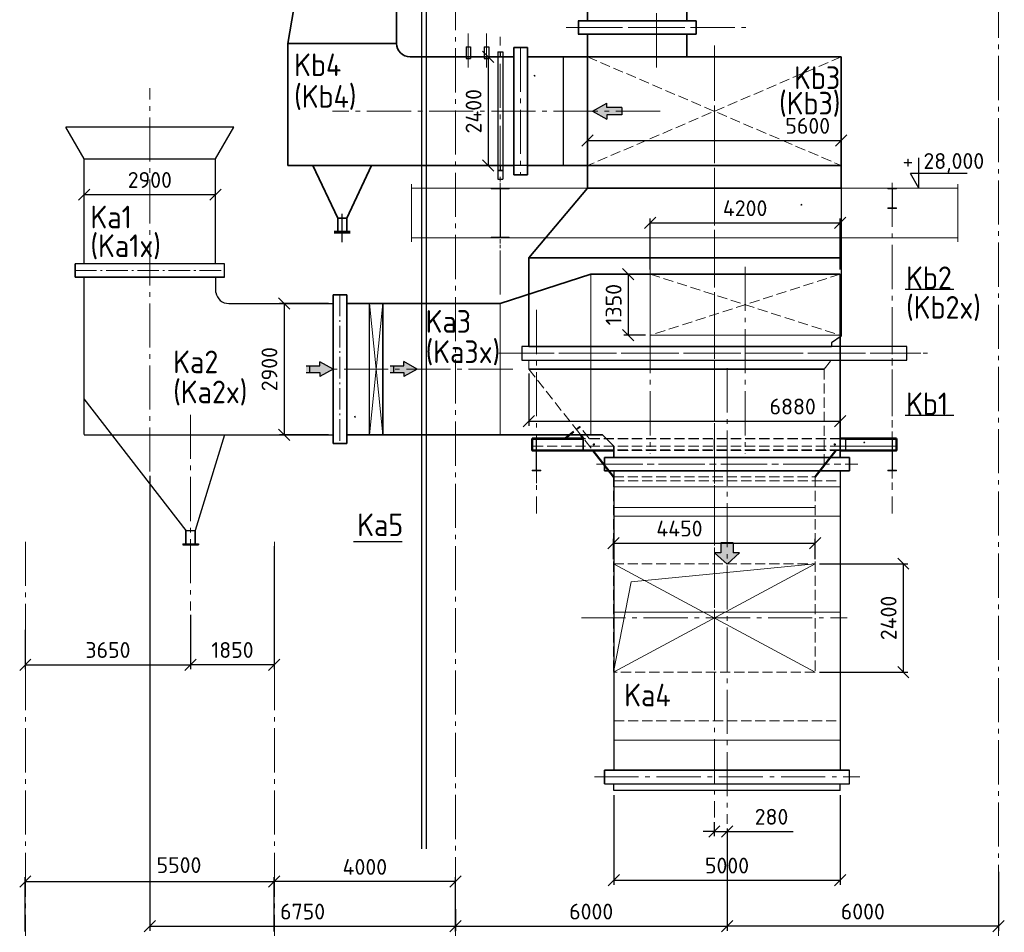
# Model space of a CAD drawing. Header units: millimetres. Extents: x 0 to 129400, y 0 to 84100.
# Tile 26 of 29: x 79967 to 101717, y 48617 to 68786. Entities that reach past the tile are written whole.
import ezdxf
from ezdxf.enums import TextEntityAlignment as Align

# ---------------------------------------------------------------- set-up
doc = ezdxf.new("R2010")
doc.units = ezdxf.units.MM
doc.header["$LTSCALE"] = 100
for name, pattern in [('DASHED2', [0.375, 0.25, -0.125]), ('gen3a', [3.125, 2.25, -0.875]), ('gen7', [13.75, 9.75, -1.5, 1, -1.5]), ('gen7a', [6.875, 4.75, -0.875, 0.375, -0.875])]:
    doc.linetypes.add(name, pattern=pattern)
doc.layers.get('Defpoints').update_dxf_attribs({"color": 5, "lineweight": 50})
for name, color, linetype in [('07', 2, 'Continuous'), ('4', 3, 'Continuous'), ('5', 3, 'Continuous'), ('6', 2, 'Continuous'), ('SCR', 2, 'Continuous')]:
    doc.layers.add(name, color=color, linetype=linetype)
for name, color, linetype, lineweight in [('1', 4, 'Continuous', 0), ('3a', 3, 'gen3a', 0), ('7', 1, 'gen7', 0), ('7a', 1, 'gen7a', 0), ('AM_0', 7, 'Continuous', 50), ('AM_5', 3, 'Continuous', 25), ('Kompensatory', 4, 'Continuous', 25)]:
    doc.layers.add(name, color=color, linetype=linetype, lineweight=lineweight)
doc.styles.get("Standard").update_dxf_attribs({"font": 'isocpeur.ttf'})
doc.linetypes.add('Amzigzag', pattern='A,0.0001,[136,genltshp.shx,S=0.04,R=0,X=0,Y=0],-11', length=11.0001)
doc.dimstyles.new('AM_DIN$0', dxfattribs={"dimtxt": 3.5, "dimasz": 2.5, "dimexe": 1, "dimexo": 1, "dimgap": 1.5, "dimtad": 1, "dimdsep": 46, "dimtxsty": 'Standard', "dimblk": 'OBLIQUE', "dimcen": 0, "dimclrd": 256, "dimclre": 256, "dimclrt": 2, "dimadec": 0, "dimazin": 2, "dimtp": 0.1, "dimtm": 0.1, "dimtfac": 0.71, "dimtmove": 0, "dimatfit": 3, "dimfxl": 0, "dimlwd": -1, "dimlwe": -1, "dimarcsym": 0})

# ---------------------------------------------------------------- blocks, each defined once
blk = doc.blocks.new('_Oblique')
at = {"color": 0, "linetype": 'ByBlock', "lineweight": -2}
blk.add_line((-0.5, -0.5), (0.5, 0.5), dxfattribs=at)
blk = doc.blocks.new('*D24')
at = {"layer": 'AM_5', "linetype": 'ByBlock'}
for p, q in [((95592, 50913), (95592, 48650)), ((89592, 49127), (89592, 48650)), ((89592, 48750), (95592, 48750))]:
    blk.add_line(p, q, dxfattribs=at)
at = {"layer": 'Defpoints', "color": 0}
for p in [(95592, 51013), (89592, 49227), (95592, 48750)]:
    blk.add_point(p, dxfattribs=at)
at = {"layer": 'AM_5', "xscale": 250, "yscale": 250, "zscale": 250, "rotation": 180}
blk.add_blockref('_Oblique', (89592, 48750), dxfattribs=at)
at = {"layer": 'AM_5', "xscale": 250, "yscale": 250, "zscale": 250}
blk.add_blockref('_Oblique', (95592, 48750), dxfattribs=at)
at = {"layer": 'AM_5', "color": 2, "insert": (92592, 49075), "char_height": 350, "attachment_point": 5}
blk.add_mtext('6000', dxfattribs=at)
blk = doc.blocks.new('poziom')
at = {"layer": '6', "color": 3}
for p, q in [((0, 0), (0, 6.68)), ((10.65, 3.24), (-1.87, 3.24)), ((0, 0), (-1.87, 3.24))]:
    blk.add_line(p, q, dxfattribs=at)
at = {"layer": '5', "color": 2}
blk.add_attdef('POZIOM', (-2, 4.24), '', height=3.5, dxfattribs=at)
blk = doc.blocks.new('*D27')
at = {"layer": 'AM_5', "linetype": 'ByBlock'}
for p, q in [((95592, 50913), (95592, 48650)), ((101592, 49953), (101592, 48650)), ((101592, 48750), (95592, 48750))]:
    blk.add_line(p, q, dxfattribs=at)
at = {"layer": 'Defpoints', "color": 0}
for p in [(95592, 51013), (101592, 50053), (95592, 48750)]:
    blk.add_point(p, dxfattribs=at)
at = {"layer": 'AM_5', "xscale": 250, "yscale": 250, "zscale": 250, "rotation": 180}
blk.add_blockref('_Oblique', (95592, 48750), dxfattribs=at)
at = {"layer": 'AM_5', "xscale": 250, "yscale": 250, "zscale": 250}
blk.add_blockref('_Oblique', (101592, 48750), dxfattribs=at)
at = {"layer": 'AM_5', "color": 2, "insert": (98592, 49075), "char_height": 350, "attachment_point": 5}
blk.add_mtext('6000', dxfattribs=at)
blk = doc.blocks.new('*D28')
at = {"layer": 'AM_5', "linetype": 'ByBlock'}
for p, q in [((95312, 51054), (95312, 50745)), ((95592, 50913), (95592, 50745)), ((95312, 50845), (95062, 50845)), ((95312, 50845), (95592, 50845)), ((95592, 50845), (97057, 50845))]:
    blk.add_line(p, q, dxfattribs=at)
at = {"layer": 'Defpoints', "color": 0}
for p in [(95312, 51154), (95592, 51013), (95592, 50845)]:
    blk.add_point(p, dxfattribs=at)
at = {"layer": 'AM_5', "xscale": 250, "yscale": 250, "zscale": 250}
blk.add_blockref('_Oblique', (95312, 50845), dxfattribs=at)
at = {"layer": 'AM_5', "xscale": 250, "yscale": 250, "zscale": 250, "rotation": 180}
blk.add_blockref('_Oblique', (95592, 50845), dxfattribs=at)
at = {"layer": 'AM_5', "color": 2, "insert": (96575, 51170), "char_height": 350, "attachment_point": 5}
blk.add_mtext('280', dxfattribs=at)
blk = doc.blocks.new('IPE450')
for p, q in [((95, 0), (-95, 0)), ((95, 0), (95, -14.6)), ((-95, 0), (-95, -14.6)), ((-25.7, -14.6), (-95, -14.6)), ((-4.7, -35.6), (-4.7, -414.4)), ((4.7, -35.6), (4.7, -414.4)), ((95, -14.6), (25.7, -14.6)), ((-95, -435.4), (-95, -450)), ((-25.7, -435.4), (-95, -435.4)), ((95, -450), (-95, -450)), ((95, -435.4), (25.7, -435.4)), ((95, -435.4), (95, -450))]:
    blk.add_line(p, q)
for centre, start, end in [((-25.7, -35.6), 0, 90), ((25.7, -35.6), 90, 180), ((-25.7, -414.4), 270, 0), ((25.7, -414.4), 180, 270)]:
    blk.add_arc(centre, 21, start, end)
blk = doc.blocks.new('K5B2')
blk.add_hatch(color=4).paths.add_polyline_path([(1079, -1643), (954, -1643), (954, -1446), (709, -1446), (709, -1643), (584, -1643), (831, -1871)])
at = {"lineweight": 35}
for p, q in [((-672, 525), (1520, 525)), ((-672, 525), (-672, -625)), ((1520, 525), (1520, -625)), ((-672, -2538), (-672, -625)), ((1520, -2538), (1520, -625)), ((-672, -2638), (-672, -2538)), ((1520, -2538), (1520, -2638)), ((1725, -2638), (-877, -2638)), ((-877, -2938), (-877, -2638)), ((1725, -2638), (1725, -2938)), ((1725, -2938), (-877, -2938))]:
    blk.add_line(p, q, dxfattribs=at)
at = {"color": 4}
for p, q in [((1520, 525), (-672, -525)), ((-672, 525), (1520, -525))]:
    blk.add_line(p, q, dxfattribs=at)
at = {"color": 4, "linetype": 'DASHED2'}
blk.add_line((-672, -525), (1520, -525), dxfattribs=at)
at = {"layer": '7'}
for p, q in [((424, -1043), (424, 1043)), ((848, -3443), (848, -2132)), ((-873, -2787), (1720, -2787))]:
    blk.add_line(p, q, dxfattribs=at)
blk = doc.blocks.new('K3B2')
blk.add_hatch(color=4).paths.add_polyline_path([(713, -165), (713, -76), (407, -76), (407, 76), (713, 76), (713, 165), (1006, 0)])
at = {"lineweight": 35}
for p, q in [((2840, 1450), (4840, 2100)), ((10350, 2100), (4840, 2100)), ((10350, -1950), (10350, 2100)), ((2840, 1450), (-550, 1450)), ((250, -1450), (250, 1450)), ((5100, -1450), (-550, -1450)), ((5100, -1450), (5350, -1700)), ((5350, -1700), (5350, -1950))]:
    blk.add_line(p, q, dxfattribs=at)
for p, q in [((-50, -1450), (-50, 1450)), ((250, 1450), (-50, 1450)), ((250, -1450), (-50, -1450)), ((5350, -1950), (10350, -1950))]:
    blk.add_line(p, q)
at = {"color": 4}
for p, q in [((407, 76), (713, 76)), ((484, 76), (484, -76)), ((713, 76), (713, 165)), ((1006, 0), (713, 165)), ((407, -76), (713, -76)), ((1006, 0), (713, -165)), ((713, -76), (713, -165))]:
    blk.add_line(p, q, dxfattribs=at)
blk.add_lwpolyline([(-550, -1644), (-850, -1644), (-850, 1644), (-550, 1644)], close=True)
at = {"layer": '1'}
for p, q in [((4840, 2100), (4840, -1450)), ((-50, 1450), (250, -1450)), ((250, 1450), (-50, -1450)), ((2840, 1450), (2840, -1450))]:
    blk.add_line(p, q, dxfattribs=at)
at = {"layer": '3a'}
for p, q in [((10350, 2100), (6150, 750)), ((6150, 2100), (10350, 750)), ((6150, 2100), (6150, 750)), ((10350, 750), (6150, 750))]:
    blk.add_line(p, q, dxfattribs=at)
at = {"layer": '7'}
for p, q in [((8250, 2261), (8250, -1870)), ((10769, 500), (4840, 500)), ((3116, 0), (-992, 0)), ((7850, 18), (7850, -2784)), ((5013, -2100), (10687, -2100))]:
    blk.add_line(p, q, dxfattribs=at)
at = {"layer": '7a'}
blk.add_line((-700, 1644), (-700, -1644), dxfattribs=at)
blk = doc.blocks.new('K2B2')
blk.add_hatch(color=4).paths.add_polyline_path([(275, 5253), (136, 5253), (136, 5472), (-136, 5472), (-136, 5253), (-275, 5253), (0, 5000)])
for p, q in [((-2705, 7064), (-2705, 7364)), ((-2705, 7364), (2705, 7364)), ((2705, 7364), (2705, 7064)), ((2705, 7064), (-2705, 7064)), ((-2500, 7064), (2500, 7064)), ((-2500, 7064), (-2500, 450)), ((2500, 7064), (2500, 450)), ((-2705, 150), (-2705, 450)), ((-2705, 450), (2705, 450)), ((-2500, 450), (2500, 450)), ((2705, 150), (2705, 450)), ((-2705, 150), (2705, 150)), ((-2500, 0), (-2500, 150)), ((2500, 0), (-2500, 0)), ((2500, 0), (2500, 150))]:
    blk.add_line(p, q)
at = {"color": 4}
for p, q in [((136, 5472), (-136, 5472)), ((-136, 5472), (-136, 5253)), ((136, 5472), (136, 5253)), ((-136, 5253), (-275, 5253)), ((0, 5000), (-275, 5253)), ((0, 5000), (275, 5253)), ((275, 5253), (136, 5253))]:
    blk.add_line(p, q, dxfattribs=at)
at = {"layer": '1'}
for p, q in [((-2500, 6714), (2500, 6714)), ((-2500, 6064), (2500, 6064)), ((-2500, 3943), (2500, 3943)), ((-2500, 1114), (2500, 1114))]:
    blk.add_line(p, q, dxfattribs=at)
at = {"layer": '3a'}
for p, q in [((-2500, 6842), (2500, 6842)), ((-2500, 1542), (2500, 1542))]:
    blk.add_line(p, q, dxfattribs=at)
at = {"layer": '7'}
for p, q in [((0, 7727), (0, -736)), ((-2887, 7214), (2887, 7214)), ((-2931, 300), (2931, 300))]:
    blk.add_line(p, q, dxfattribs=at)
blk = doc.blocks.new('k6b1')
blk.add_hatch(color=4).paths.add_polyline_path([(1205, -179), (1205, -83), (1539, -83), (1539, 83), (1205, 83), (1205, 179), (886, 0)])
at = {"lineweight": 35}
for p, q in [((250, 1200), (6380, 1200)), ((6380, 1200), (6380, -1200)), ((250, -1200), (6380, -1200))]:
    blk.add_line(p, q, dxfattribs=at)
at = {"color": 4}
for p, q in [((250, -1200), (250, 1200)), ((886, 0), (1205, 179)), ((886, 0), (1205, -179)), ((1205, 83), (1205, 179)), ((1539, 83), (1205, 83)), ((1539, 83), (1539, -83)), ((1539, -83), (1205, -83)), ((1205, -83), (1205, -179))]:
    blk.add_line(p, q, dxfattribs=at)
at = {"layer": '3a'}
for p, q in [((780, -1200), (780, 1200)), ((6380, 1200), (780, -1200)), ((780, 1200), (6380, -1200))]:
    blk.add_line(p, q, dxfattribs=at)
blk = doc.blocks.new('1_2IPE220a')
for p, q in [((0, 55), (0, -55)), ((0, 55), (9.2, 55)), ((9.2, 55), (9.2, 14.95)), ((21.2, 2.95), (110, 2.95)), ((110, 2.95), (110, -2.95)), ((0, -55), (9.2, -55)), ((9.2, -14.95), (9.2, -55)), ((21.2, -2.95), (110, -2.95))]:
    blk.add_line(p, q)
for centre, start, end in [((21.2, 14.95), 180, 270), ((21.2, -14.95), 90, 180)]:
    blk.add_arc(centre, 12, start, end)
blk = doc.blocks.new('k7b1')
blk.add_hatch(color=4).paths.add_polyline_path([(-3770, 7799), (-3859, 7799), (-3859, 7493), (-4011, 7493), (-4011, 7799), (-4099, 7799), (-3935, 8092)])
at = {"lineweight": 35}
for p, q in [((-5840, 10600), (-5840, 12700)), ((-5840, 12700), (-5540, 12700)), ((-5840, 10600), (-5840, 12700)), ((-5840, 12700), (-5540, 12700)), ((-5540, 10600), (-5540, 12700)), ((-5540, 10600), (-5540, 12700)), ((-5540, 12400), (-3440, 12400)), ((-5540, 12400), (-3440, 12400)), ((-5440, 10900), (-5440, 12400)), ((-5440, 10900), (-5440, 12400)), ((-3440, 12400), (-3440, 1500)), ((-5540, 10900), (-5240, 10900)), ((-5540, 10900), (-5240, 10900)), ((-5840, 10600), (-5540, 10600)), ((-5840, 10600), (-5540, 10600)), ((-4940, 10600), (-4940, 6700)), ((-5840, 1500), (-4940, 6700)), ((-4940, 6700), (-3440, 6700)), ((-5840, 1500), (-5840, -1200)), ((-5840, 1500), (-3440, 1500)), ((-850, 1405), (-550, 1405)), ((-850, -1405), (-850, 1405)), ((-550, -1405), (-550, 1405)), ((-3140, 1200), (-850, 1200)), ((-550, 1200), (250, 1200)), ((-5840, -1200), (-850, -1200)), ((-5290, -1200), (-4740, -2360)), ((-3990, -1200), (-4540, -2360)), ((-550, -1200), (250, -1200)), ((-850, -1405), (-550, -1405)), ((-4740, -2660), (-4740, -2360)), ((-4740, -2360), (-4540, -2360)), ((-4540, -2660), (-4540, -2360)), ((-4815, -2660), (-4465, -2660)), ((-4815, -2685), (-4465, -2685))]:
    blk.add_line(p, q, dxfattribs=at)
at = {"color": 4}
for p, q in [((-3935, 8092), (-4099, 7799)), ((-3935, 8092), (-3770, 7799)), ((-4011, 7799), (-4099, 7799)), ((-4011, 7493), (-4011, 7799)), ((-3859, 7493), (-3859, 7799)), ((-3859, 7799), (-3770, 7799)), ((-4011, 7570), (-3859, 7570)), ((-1905, 1425), (-1905, 1165)), ((-1905, 1425), (-1805, 1425)), ((-1805, 1425), (-1805, 1165)), ((-1505, 1425), (-1505, 1165)), ((-1505, 1425), (-1405, 1425)), ((-1405, 1425), (-1405, 1165)), ((-1905, 1165), (-1805, 1165)), ((-1505, 1165), (-1405, 1165))]:
    blk.add_line(p, q, dxfattribs=at)
for p, q in [((-1205, 1315), (-1205, -1500)), ((-1205, 1315), (-1095, 1315)), ((-1095, 1315), (-1095, -1500)), ((-1205, -1500), (-1095, -1500))]:
    blk.add_line(p, q)
at = {"lineweight": 35}
for centre, start, end in [((-5240, 10600), 0, 90), ((-5240, 10600), 0, 90), ((-3140, 1500), 180, 270)]:
    blk.add_arc(centre, 300, start, end, dxfattribs=at)
at = {"layer": '7'}
for p, q in [((-5690, 12700), (-5690, 10600)), ((-5177, 11650), (-7298, 11650)), ((-1855, 1717), (-1855, 968)), ((-1455, 1717), (-1455, 968)), ((-700, 1405), (-700, -1405)), ((2380, 0), (-4852, 0))]:
    blk.add_line(p, q, dxfattribs=at)
at = {"layer": 'SCR', "color": 4}
for p, q in [((-4640, -2797), (-4640, -2268)), ((-4640, -2897), (-4640, -2368))]:
    blk.add_line(p, q, dxfattribs=at)
at = {"layer": '3a', "rotation": 270}
blk.add_blockref('1_2IPE220a', (-1150, 1315), dxfattribs=at)
at = {"layer": '3a', "xscale": -1, "rotation": 270}
blk.add_blockref('1_2IPE220a', (-1150, -1315), dxfattribs=at)
blk = doc.blocks.new('A$C7E7D617E')
blk.add_hatch(color=4).paths.add_polyline_path([(-106, -165), (-106, -76), (-413, -76), (-413, 76), (-106, 76), (-106, 165), (187, 0)])
for p, q in [((-5331, -1450), (-5331, 2038)), ((-5331, 2038), (-2417, 2038)), ((-2417, 1696), (-2417, 2038)), ((-2126, 1455), (187, 1455)), ((187, 1455), (187, -1455)), ((-3073, -3575), (-5331, -662)), ((-5331, -1455), (-2623, -1455)), ((-2224, -1455), (-2873, -3575)), ((-2623, -1455), (187, -1455)), ((-3078, -3875), (-3078, -3580)), ((-3073, -3875), (-3073, -3575)), ((-3073, -3575), (-2873, -3575)), ((-2873, -3875), (-2873, -3575)), ((-2868, -3875), (-2868, -3580)), ((-3148, -3875), (-2798, -3875)), ((-3148, -3875), (-3148, -3900)), ((-3148, -3900), (-2798, -3900)), ((-2798, -3875), (-2798, -3900))]:
    blk.add_line(p, q)
at = {"color": 4}
for p, q in [((-413, 76), (-106, 76)), ((-336, 76), (-336, -76)), ((-106, 76), (-106, 165)), ((187, 0), (-106, 165)), ((187, 0), (-106, -165)), ((-413, -76), (-106, -76)), ((-106, -76), (-106, -165))]:
    blk.add_line(p, q, dxfattribs=at)
blk.add_arc((-2126, 1750), 295, 190.4753, 270)
at = {"layer": '7'}
blk.add_line((-3876, -2269), (-3876, 6234), dxfattribs=at)
at = {"layer": 'AM_0'}
for p, q in [((-3073, -3575), (-3078, -3580)), ((-2873, -3575), (-2868, -3580))]:
    blk.add_line(p, q, dxfattribs=at)
blk = doc.blocks.new('*D55')
at = {"layer": 'AM_5', "linetype": 'ByBlock'}
for p, q in [((82842, 58702), (82842, 48650)), ((82842, 48750), (89592, 48750)), ((89592, 48637), (89592, 48850))]:
    blk.add_line(p, q, dxfattribs=at)
at = {"layer": 'Defpoints', "color": 0}
for p in [(82842, 58802), (89592, 48750), (89592, 48537)]:
    blk.add_point(p, dxfattribs=at)
at = {"layer": 'AM_5', "xscale": 250, "yscale": 250, "zscale": 250, "rotation": 180}
blk.add_blockref('_Oblique', (82842, 48750), dxfattribs=at)
at = {"layer": 'AM_5', "xscale": 250, "yscale": 250, "zscale": 250}
blk.add_blockref('_Oblique', (89592, 48750), dxfattribs=at)
at = {"layer": 'AM_5', "color": 2, "insert": (86217, 49075), "char_height": 350, "attachment_point": 5}
blk.add_mtext('6750', dxfattribs=at)
blk = doc.blocks.new('A$C66BB359E')
for p, q in [((-2946, 5350), (-6654, 5350)), ((-6250, 4650), (-6654, 5350)), ((-3350, 4650), (-2946, 5350)), ((-6250, 4650), (-3350, 4650)), ((-6250, 2330), (-6250, 4650)), ((-3350, 2330), (-3350, 4650)), ((-3150, 2330), (-6450, 2330)), ((-6450, 2030), (-6450, 2330)), ((-3150, 2030), (-3150, 2330)), ((-3150, 2030), (-6450, 2030))]:
    blk.add_line(p, q)
at = {"layer": '7a'}
blk.add_line((-6450, 2180), (-3150, 2180), dxfattribs=at)
blk = doc.blocks.new('*D69')
at = {"layer": 'AM_5', "linetype": 'ByBlock'}
for p, q in [((81392, 63494), (81392, 65019)), ((84292, 64919), (81392, 64919)), ((84292, 63494), (84292, 65019))]:
    blk.add_line(p, q, dxfattribs=at)
at = {"layer": 'Defpoints', "color": 0}
for p in [(81392, 64919), (81392, 63394), (84292, 63394)]:
    blk.add_point(p, dxfattribs=at)
at = {"layer": 'AM_5', "xscale": 250, "yscale": 250, "zscale": 250, "rotation": 180}
blk.add_blockref('_Oblique', (81392, 64919), dxfattribs=at)
at = {"layer": 'AM_5', "xscale": 250, "yscale": 250, "zscale": 250}
blk.add_blockref('_Oblique', (84292, 64919), dxfattribs=at)
at = {"layer": 'AM_5', "color": 2, "insert": (82842, 65244), "char_height": 350, "attachment_point": 5}
blk.add_mtext('2900', dxfattribs=at)
blk = doc.blocks.new('*D70')
at = {"layer": 'AM_5', "linetype": 'ByBlock'}
for p, q in [((86792, 62513), (85709, 62513)), ((85809, 62513), (85809, 59613)), ((86792, 59613), (85709, 59613))]:
    blk.add_line(p, q, dxfattribs=at)
at = {"layer": 'Defpoints', "color": 0}
for p in [(86892, 62513), (85809, 59613), (86892, 59613)]:
    blk.add_point(p, dxfattribs=at)
at = {"layer": 'AM_5', "xscale": 250, "yscale": 250, "zscale": 250}
for p, rotation in [((85809, 62513), 90), ((85809, 59613), 270)]:
    blk.add_blockref('_Oblique', p, dxfattribs=dict(at, rotation=rotation))
at = {"layer": 'AM_5', "color": 2, "insert": (85484, 61063), "char_height": 350, "attachment_point": 5, "rotation": 90}
blk.add_mtext('2900', dxfattribs=at)
blk = doc.blocks.new('*D71')
at = {"layer": 'AM_5', "linetype": 'ByBlock'}
for p, q in [((93092, 51649), (93092, 49667)), ((98092, 51649), (98092, 49667)), ((93092, 49767), (98092, 49767))]:
    blk.add_line(p, q, dxfattribs=at)
at = {"layer": 'Defpoints', "color": 0}
for p in [(93092, 51749), (98092, 51749), (98092, 49767)]:
    blk.add_point(p, dxfattribs=at)
at = {"layer": 'AM_5', "xscale": 250, "yscale": 250, "zscale": 250, "rotation": 180}
blk.add_blockref('_Oblique', (93092, 49767), dxfattribs=at)
at = {"layer": 'AM_5', "xscale": 250, "yscale": 250, "zscale": 250}
blk.add_blockref('_Oblique', (98092, 49767), dxfattribs=at)
at = {"layer": 'AM_5', "color": 2, "insert": (95592, 50092), "char_height": 350, "attachment_point": 5}
blk.add_mtext('5000', dxfattribs=at)
blk = doc.blocks.new('*D72')
at = {"layer": 'AM_5', "linetype": 'ByBlock'}
for p, q in [((97637, 56764), (99587, 56764)), ((99487, 54364), (99487, 56764)), ((97637, 54364), (99587, 54364))]:
    blk.add_line(p, q, dxfattribs=at)
at = {"layer": 'Defpoints', "color": 0}
for p in [(97537, 56764), (99487, 56764), (97537, 54364)]:
    blk.add_point(p, dxfattribs=at)
at = {"layer": 'AM_5', "xscale": 250, "yscale": 250, "zscale": 250}
for p, rotation in [((99487, 56764), 90), ((99487, 54364), 270)]:
    blk.add_blockref('_Oblique', p, dxfattribs=dict(at, rotation=rotation))
at = {"layer": 'AM_5', "color": 2, "insert": (99162, 55564), "char_height": 350, "attachment_point": 5, "rotation": 90}
blk.add_mtext('2400', dxfattribs=at)
blk = doc.blocks.new('*D73')
at = {"layer": 'AM_5', "linetype": 'ByBlock'}
for p, q in [((93087, 56864), (93087, 57315)), ((93087, 57215), (97537, 57215)), ((97537, 56864), (97537, 57315))]:
    blk.add_line(p, q, dxfattribs=at)
at = {"layer": 'Defpoints', "color": 0}
for p in [(97537, 57215), (93087, 56764), (97537, 56764)]:
    blk.add_point(p, dxfattribs=at)
at = {"layer": 'AM_5', "xscale": 250, "yscale": 250, "zscale": 250, "rotation": 180}
blk.add_blockref('_Oblique', (93087, 57215), dxfattribs=at)
at = {"layer": 'AM_5', "xscale": 250, "yscale": 250, "zscale": 250}
blk.add_blockref('_Oblique', (97537, 57215), dxfattribs=at)
at = {"layer": 'AM_5', "color": 2, "insert": (94541, 57540), "char_height": 350, "attachment_point": 5}
blk.add_mtext('4450', dxfattribs=at)
blk = doc.blocks.new('*D74')
at = {"layer": 'AM_5', "linetype": 'ByBlock'}
for p, q in [((98092, 61164), (98092, 59812)), ((91212, 60964), (91212, 59812)), ((91212, 59912), (98092, 59912))]:
    blk.add_line(p, q, dxfattribs=at)
at = {"layer": 'Defpoints', "color": 0}
for p in [(98092, 61264), (91212, 61064), (98092, 59912)]:
    blk.add_point(p, dxfattribs=at)
at = {"layer": 'AM_5', "xscale": 250, "yscale": 250, "zscale": 250, "rotation": 180}
blk.add_blockref('_Oblique', (91212, 59912), dxfattribs=at)
at = {"layer": 'AM_5', "xscale": 250, "yscale": 250, "zscale": 250}
blk.add_blockref('_Oblique', (98092, 59912), dxfattribs=at)
at = {"layer": 'AM_5', "color": 2, "insert": (97043, 60237), "char_height": 350, "attachment_point": 5}
blk.add_mtext('6880', dxfattribs=at)
blk = doc.blocks.new('*D75')
at = {"layer": 'AM_5', "linetype": 'ByBlock'}
for p, q in [((93792, 63163), (93312, 63163)), ((93412, 63163), (93412, 61813)), ((93792, 61813), (93312, 61813))]:
    blk.add_line(p, q, dxfattribs=at)
at = {"layer": 'Defpoints', "color": 0}
for p in [(93892, 63163), (93412, 61813), (93892, 61813)]:
    blk.add_point(p, dxfattribs=at)
at = {"layer": 'AM_5', "xscale": 250, "yscale": 250, "zscale": 250}
for p, rotation in [((93412, 63163), 90), ((93412, 61813), 270)]:
    blk.add_blockref('_Oblique', p, dxfattribs=dict(at, rotation=rotation))
at = {"layer": 'AM_5', "color": 2, "insert": (93087, 62488), "char_height": 350, "attachment_point": 5, "rotation": 90}
blk.add_mtext('1350', dxfattribs=at)
blk = doc.blocks.new('*D76')
at = {"layer": 'AM_5', "linetype": 'ByBlock'}
for p, q in [((93892, 63263), (93892, 64395)), ((98092, 63263), (98092, 64395)), ((93892, 64295), (98092, 64295))]:
    blk.add_line(p, q, dxfattribs=at)
at = {"layer": 'Defpoints', "color": 0}
for p in [(98092, 64295), (93892, 63163), (98092, 63163)]:
    blk.add_point(p, dxfattribs=at)
at = {"layer": 'AM_5', "xscale": 250, "yscale": 250, "zscale": 250, "rotation": 180}
blk.add_blockref('_Oblique', (93892, 64295), dxfattribs=at)
at = {"layer": 'AM_5', "xscale": 250, "yscale": 250, "zscale": 250}
blk.add_blockref('_Oblique', (98092, 64295), dxfattribs=at)
at = {"layer": 'AM_5', "color": 2, "insert": (95992, 64620), "char_height": 350, "attachment_point": 5}
blk.add_mtext('4200', dxfattribs=at)
blk = doc.blocks.new('*D77')
at = {"layer": 'AM_5', "linetype": 'ByBlock'}
for p, q in [((92512, 65664), (92512, 66215)), ((98112, 65663), (98112, 66215)), ((92512, 66115), (98112, 66115))]:
    blk.add_line(p, q, dxfattribs=at)
at = {"layer": 'Defpoints', "color": 0}
for p in [(98112, 66115), (92512, 65564), (98112, 65563)]:
    blk.add_point(p, dxfattribs=at)
at = {"layer": 'AM_5', "xscale": 250, "yscale": 250, "zscale": 250, "rotation": 180}
blk.add_blockref('_Oblique', (92512, 66115), dxfattribs=at)
at = {"layer": 'AM_5', "xscale": 250, "yscale": 250, "zscale": 250}
blk.add_blockref('_Oblique', (98112, 66115), dxfattribs=at)
at = {"layer": 'AM_5', "color": 2, "insert": (97375, 66440), "char_height": 350, "attachment_point": 5}
blk.add_mtext('5600', dxfattribs=at)
blk = doc.blocks.new('*D78')
at = {"layer": 'AM_5', "linetype": 'ByBlock'}
for p, q in [((90491, 67963), (90219, 67963)), ((90319, 67963), (90319, 65563)), ((91281, 65563), (90219, 65563))]:
    blk.add_line(p, q, dxfattribs=at)
at = {"layer": 'Defpoints', "color": 0}
for p in [(90591, 67963), (90319, 65563), (91381, 65563)]:
    blk.add_point(p, dxfattribs=at)
at = {"layer": 'AM_5', "xscale": 250, "yscale": 250, "zscale": 250}
for p, rotation in [((90319, 67963), 90), ((90319, 65563), 270)]:
    blk.add_blockref('_Oblique', p, dxfattribs=dict(at, rotation=rotation))
at = {"layer": 'AM_5', "color": 2, "insert": (89994, 66763), "char_height": 350, "attachment_point": 5, "rotation": 90}
blk.add_mtext('2400', dxfattribs=at)
blk = doc.blocks.new('*D278')
at = {"layer": 'AM_5', "linetype": 'ByBlock'}
for p, q in [((85592, 48637), (85592, 49837)), ((89592, 48637), (89592, 49837)), ((89592, 49737), (85592, 49737))]:
    blk.add_line(p, q, dxfattribs=at)
at = {"layer": 'Defpoints', "color": 0}
for p in [(85592, 49737), (85592, 48537), (89592, 48537)]:
    blk.add_point(p, dxfattribs=at)
at = {"layer": 'AM_5', "xscale": 250, "yscale": 250, "zscale": 250, "rotation": 180}
blk.add_blockref('_Oblique', (85592, 49737), dxfattribs=at)
at = {"layer": 'AM_5', "xscale": 250, "yscale": 250, "zscale": 250}
blk.add_blockref('_Oblique', (89592, 49737), dxfattribs=at)
at = {"layer": 'AM_5', "color": 2, "insert": (87592, 50062), "char_height": 350, "attachment_point": 5}
blk.add_mtext('4000', dxfattribs=at)
blk = doc.blocks.new('*D280')
at = {"layer": 'AM_5', "linetype": 'ByBlock'}
for p, q in [((80092, 48637), (80092, 49837)), ((85592, 48637), (85592, 49837)), ((80092, 49737), (85592, 49737))]:
    blk.add_line(p, q, dxfattribs=at)
at = {"layer": 'Defpoints', "color": 0}
for p in [(85592, 49737), (80092, 48537), (85592, 48537)]:
    blk.add_point(p, dxfattribs=at)
at = {"layer": 'AM_5', "xscale": 250, "yscale": 250, "zscale": 250, "rotation": 180}
blk.add_blockref('_Oblique', (80092, 49737), dxfattribs=at)
at = {"layer": 'AM_5', "xscale": 250, "yscale": 250, "zscale": 250}
blk.add_blockref('_Oblique', (85592, 49737), dxfattribs=at)
at = {"layer": 'AM_5', "color": 2, "insert": (83486, 50102), "char_height": 350, "attachment_point": 5}
blk.add_mtext('5500', dxfattribs=at)
blk = doc.blocks.new('*D281')
at = {"layer": 'AM_5', "linetype": 'ByBlock'}
for p, q in [((85592, 57150), (85592, 54431)), ((83742, 55631), (83742, 54431)), ((85592, 54531), (83742, 54531))]:
    blk.add_line(p, q, dxfattribs=at)
at = {"layer": 'Defpoints', "color": 0}
for p in [(85592, 57250), (83742, 55731), (83742, 54531)]:
    blk.add_point(p, dxfattribs=at)
at = {"layer": 'AM_5', "xscale": 250, "yscale": 250, "zscale": 250, "rotation": 180}
blk.add_blockref('_Oblique', (83742, 54531), dxfattribs=at)
at = {"layer": 'AM_5', "xscale": 250, "yscale": 250, "zscale": 250}
blk.add_blockref('_Oblique', (85592, 54531), dxfattribs=at)
at = {"layer": 'AM_5', "color": 2, "insert": (84667, 54856), "char_height": 350, "attachment_point": 5}
blk.add_mtext('1850', dxfattribs=at)
blk = doc.blocks.new('*D282')
at = {"layer": 'AM_5', "linetype": 'ByBlock'}
for p, q in [((83742, 55631), (83742, 54431)), ((80092, 55303), (80092, 54431)), ((80092, 54531), (83742, 54531))]:
    blk.add_line(p, q, dxfattribs=at)
at = {"layer": 'Defpoints', "color": 0}
for p in [(83742, 55731), (80092, 55403), (83742, 54531)]:
    blk.add_point(p, dxfattribs=at)
at = {"layer": 'AM_5', "xscale": 250, "yscale": 250, "zscale": 250, "rotation": 180}
blk.add_blockref('_Oblique', (80092, 54531), dxfattribs=at)
at = {"layer": 'AM_5', "xscale": 250, "yscale": 250, "zscale": 250}
blk.add_blockref('_Oblique', (83742, 54531), dxfattribs=at)
at = {"layer": 'AM_5', "color": 2, "insert": (81917, 54856), "char_height": 350, "attachment_point": 5}
blk.add_mtext('3650', dxfattribs=at)
blk = doc.blocks.new('k4b1')
at = {"lineweight": 35}
for p, q in [((-2800, 7050), (-2800, 6550)), ((-608, 7050), (-2800, 7050)), ((-608, 7050), (-608, 6550)), ((-2800, 6550), (2800, 6550)), ((-2800, 4150), (-2800, 6550)), ((2800, 6550), (2800, 3650)), ((-2800, 4150), (-2800, 3650)), ((-2800, 4150), (2800, 4150)), ((-2800, 3650), (-4100, 2111)), ((-2800, 3650), (2800, 3650)), ((-4100, 2111), (2800, 2111)), ((-4100, 150), (-4100, 2111)), ((2590, 150), (-4100, 150))]:
    blk.add_line(p, q, dxfattribs=at)
for p, q in [((2801, 3649), (2800, 374)), ((2800, 374), (2590, 227)), ((2590, 227), (2590, 150))]:
    blk.add_line(p, q)
at = {"layer": '7'}
for p, q in [((-3276, 7200), (716, 7200)), ((-1280, 7200), (-1280, 6316)), ((0, 6800), (0, 0)), ((-4560, 0), (4560, 0))]:
    blk.add_line(p, q, dxfattribs=at)
blk = doc.blocks.new('k1b2')
for p, q in [((-4105, -1107), (2587, -1107)), ((-4100, -1107), (-4100, -1307)), ((2425, -1310), (2587, -1107)), ((-4100, -1307), (-3054, -2634)), ((2425, -1310), (2425, -3432)), ((-3287, -2817), (-2976, -2572)), ((-3286, -2829), (-2970, -2580)), ((-3280, -2837), (-2963, -2588)), ((-2767, -2837), (-2976, -2572)), ((-3287, -2817), (-3287, -2837)), ((-4025, -2837), (-4025, -3107)), ((2780, -2837), (-4025, -2837)), ((2780, -2851), (-4025, -2851)), ((2780, -3007), (-4025, -3007)), ((-3934, -3007), (-3934, -2851)), ((-3926, -3007), (-3926, -2851)), ((-3280, -2837), (-3286, -2829)), ((-2902, -3007), (-2902, -2851)), ((-2894, -3007), (-2894, -2851)), ((-4, -3007), (-4, -2851)), ((4, -3007), (4, -2851)), ((2894, -3007), (2894, -2851)), ((2902, -3007), (2902, -2851)), ((3926, -3007), (3926, -2851)), ((3934, -3007), (3934, -2851)), ((4025, -2837), (4025, -3107)), ((2780, -3107), (-4025, -3107)), ((-2681, -3107), (-2225, -3686)), ((2225, -3686), (2425, -3432)), ((-2225, -3686), (-2225, -8007)), ((2225, -3686), (2225, -8007)), ((2225, -8007), (-2225, -8007))]:
    blk.add_line(p, q)
for centre in [(-2661, -2972), (2661, -2972)]:
    blk.add_circle(centre, 15)
at = {"layer": '1', "lineweight": 35}
blk.add_line((-4100, -1307), (2427, -1307), dxfattribs=at)
at = {"layer": '1'}
for p, q in [((-2225, -4365), (2225, -4365)), ((-2225, -5607), (2225, -8007)), ((2225, -5607), (-2225, -8007)), ((-1840, -6011), (2225, -5607)), ((-2225, -8007), (-1840, -6011))]:
    blk.add_line(p, q, dxfattribs=at)
at = {"layer": '3a'}
for p, q in [((-3054, -2634), (-2681, -3107)), ((-3934, -3097), (-3934, -3007)), ((-3926, -3097), (-3926, -3007)), ((-2902, -3097), (-2902, -3007)), ((-2894, -3097), (-2894, -3007)), ((-4, -3097), (-4, -3007)), ((4, -3097), (4, -3007)), ((2894, -3097), (2894, -3007)), ((2902, -3097), (2902, -3007)), ((3926, -3097), (3926, -3007)), ((3934, -3097), (3934, -3007)), ((4025, -3093), (-4025, -3093)), ((4025, -3097), (-4025, -3097)), ((-2225, -3686), (2225, -3686)), ((-2225, -5607), (2225, -5607))]:
    blk.add_line(p, q, dxfattribs=at)
at = {"layer": '3a', "color": 0, "linetype": 'Continuous'}
for p, q in [((4025, -2837), (2780, -2837)), ((4025, -2851), (2780, -2851)), ((4025, -3007), (2780, -3007)), ((4025, -3107), (2780, -3107))]:
    blk.add_line(p, q, dxfattribs=at)
at = {"layer": '7'}
for p, q in [((-3930, 0), (-3930, -4498)), ((0, 0), (0, -8565)), ((3930, 0), (3930, -4498)), ((-4763, -957), (4763, -957)), ((-2937, -6807), (2937, -6807))]:
    blk.add_line(p, q, dxfattribs=at)
at = {"layer": '7a'}
for p, q in [((-2638, -2972), (-2683, -2972)), ((-2661, -2994), (-2661, -2949)), ((2638, -2972), (2683, -2972)), ((2661, -2994), (2661, -2949))]:
    blk.add_line(p, q, dxfattribs=at)
at = {"layer": 'AM_0'}
for p, q in [((-2957, -2757), (-2894, -2837)), ((-2894, -2837), (-4025, -2837)), ((-4025, -2837), (-4025, -3107)), ((-2883, -2851), (-4025, -2851)), ((2780, -2837), (4025, -2837)), ((2883, -2851), (4025, -2851)), ((4025, -2837), (4025, -3107)), ((-4025, -3107), (-2220, -3107)), ((-2681, -3107), (-2225, -3686)), ((2681, -3107), (2225, -3686)), ((4025, -3107), (2780, -3107))]:
    blk.add_line(p, q, dxfattribs=at)
at = {"layer": '1', "xscale": -1}
blk.add_blockref('IPE450', (-3930, -3107), dxfattribs=at)
at = {"layer": '1'}
blk.add_blockref('IPE450', (3930, -3107), dxfattribs=at)

msp = doc.modelspace()

# ---------------------------------------------------------------- linework, layer by layer
at = {"color": 4}
for p, q in [((88852.5, 50464.04), (88852.5, 80671.24)), ((88952.5, 50464.04), (88952.5, 80671.24))]:
    msp.add_line(p, q, dxfattribs=at)
at = {"color": 3}
for p, q in [((99526.25, 62828.83), (100603.29, 62828.83)), ((99526.25, 60042.94), (100603.29, 60042.94)), ((87340.94, 57257.04), (88417.99, 57257.04))]:
    msp.add_line(p, q, dxfattribs=at)
at = {"layer": '07', "color": 3}
for points in [[(91318.49, 67560.51, 0, 50, 0), (91340.6, 67548.85, 50, 0, 0), (91362.71, 67537.18, 0, 0, 0), (90991.49, 69028, 0, 0, 0)], [(97213.92, 64707.75, 0, 50, 0), (97236.03, 64696.09, 50, 0, 0), (97258.14, 64684.43, 0, 0, 0), (99526.25, 62828.83, 0, 0, 0)], [(87351.75, 60021, 0, 50, 0), (87373.86, 60009.34, 50, 0, 0), (87395.97, 59997.68, 0, 0, 0), (87340.94, 57257.04, 0, 0, 0)], [(98601.05, 59454.35, 0, 50, 0), (98623.16, 59442.69, 50, 0, 0), (98645.27, 59431.03, 0, 0, 0), (99526.25, 60042.94, 0, 0, 0)]]:
    msp.add_lwpolyline(points, format="xyseb", dxfattribs=at)
at = {"layer": '1'}
for p, q in [((88623.25, 65063.41), (100688.28, 65063.41)), ((90782.5, 65063.41), (90382.5, 65063.41)), ((90382.5, 65063.41), (90382.5, 65047.41)), ((90782.5, 65047.41), (90382.5, 65047.41)), ((90577.5, 65047.41), (90577.5, 63979.41)), ((90587.5, 65047.41), (90587.5, 63979.41)), ((90782.5, 65063.41), (90782.5, 65047.41)), ((99242.5, 65063.41), (100264.84, 65063.41)), ((88623.25, 63963.41), (100688.28, 63963.41)), ((90382.5, 63979.41), (90782.5, 63979.41)), ((90382.5, 63979.41), (90382.5, 63963.41)), ((90382.5, 63963.41), (90782.5, 63963.41)), ((90782.5, 63979.41), (90782.5, 63963.41)), ((93892.5, 63163.4), (93892.5, 61813.4)), ((98092.5, 63163.4), (93892.5, 63163.4)), ((98092.5, 61813.4), (98092.5, 63163.4)), ((93892.5, 61813.4), (98092.5, 61813.4))]:
    msp.add_line(p, q, dxfattribs=at)
at = {"layer": '3a', "linetype": 'Amzigzag'}
for p, q in [((88623.25, 65151.53), (88623.25, 63876.93)), ((100688.28, 65151.53), (100688.28, 63876.93))]:
    msp.add_line(p, q, dxfattribs=at)
at = {"layer": '7'}
for p, q in [((89592.5, 80528.57), (89592.5, 48536.61)), ((101592.5, 69360.74), (101592.5, 48536.61)), ((90582.5, 62713.4), (90582.5, 68403.69)), ((95312.5, 68013.27), (95312.5, 51154.37)), ((90582.5, 65183.74), (90582.5, 63735.26)), ((99242.5, 65183.74), (99242.5, 58364.64)), ((93892.5, 63324.38), (93892.5, 59193.4)), ((83742.5, 60055.6), (83742.5, 55731.21)), ((91382.5, 59459.87), (91382.5, 58544.56)), ((80092.5, 57250.14), (80092.5, 48536.61)), ((85592.5, 57250.14), (85592.5, 48536.61))]:
    msp.add_line(p, q, dxfattribs=at)
at = {"layer": 'Kompensatory'}
for points in [[(92307.5, 68464.24), (94910, 68464.24), (94910, 68764.24), (92307.5, 68764.24)], [(90882.5, 68168.41), (91182.5, 68168.41), (91182.5, 65358.41), (90882.5, 65358.41)], [(81192.5, 63093.9), (84492.5, 63093.9), (84492.5, 63393.9), (81192.5, 63393.9)], [(86892.5, 59419.07), (87192.5, 59419.07), (87192.5, 62707.73), (86892.5, 62707.73)], [(91062.5, 61263.74), (99562.5, 61263.74), (99562.5, 61564.24), (91062.5, 61564.24)], [(92887.5, 58813.4), (98297.5, 58813.4), (98297.5, 59113.4), (92887.5, 59113.4)], [(92887.5, 51899.4), (98297.5, 51899.4), (98297.5, 52199.4), (92887.5, 52199.4)]]:
    msp.add_lwpolyline(points, close=True, dxfattribs=at)

# ---------------------------------------------------------------- block references
for name, p in [('k7b1', (91732.5, 66763.41)), ('K5B2', (93185, 71401.74)), ('k4b1', (95312.5, 61414.24)), ('k6b1', (91732.5, 66763.41)), ('A$C66BB359E', (87642.5, 61063.4)), ('K3B2', (87742.5, 61063.4)), ('K2B2', (95592.5, 51749.4))]:
    msp.add_blockref(name, p)
at = {"xscale": 0.9965635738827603, "yscale": 0.9965635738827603, "zscale": 0.9965635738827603}
msp.add_blockref('A$C7E7D617E', (86705.64, 61063.4), dxfattribs=at)
at = {"layer": '07'}
ref = msp.add_blockref('poziom', (99832.8, 65063.41), dxfattribs=dict(at, xscale=100, yscale=100, zscale=100))
ref.add_attrib('POZIOM', '+ 28,000', (99469.39, 65487.66), dxfattribs={"layer": '5', "color": 2, "height": 350})
at = {"layer": '1', "xscale": -1}
for p in [(99242.5, 65063.41), (91382.5, 59263.74), (99242.5, 59263.74)]:
    msp.add_blockref('IPE450', p, dxfattribs=at)
at = {"layer": '3a'}
msp.add_blockref('k1b2', (95312.5, 62370.58), dxfattribs=at)

# ---------------------------------------------------------------- texts
at = {"layer": '4', "color": 6, "width": 0.9}
for s, p in [('Kb4', (86029.27, 67389.25)), ('Kb3', (97073.87, 67104.5)), ('(Kb4)', (86029.27, 66690.71)), ('(Kb3)', (96741.68, 66540.38)), ('Ka1', (81530.19, 64025.05)), ('(Ka1x)', (81530.19, 63390.62)), ('Kb2', (99547.38, 62682.61)), ('(Kb2x)', (99547.38, 62028.75)), ('Ka3', (88933.58, 61717.36)), ('(Ka3x)', (88933.58, 61047.75)), ('Ka2', (83358.18, 60823.79)), ('(Ka2x)', (83358.18, 60159.78)), ('Kb1', (99547.38, 59896.71)), ('Ka5', (87422.74, 57222.06)), ('Ka4', (93320.95, 53460.51))]:
    msp.add_text(s, height=500, dxfattribs=at).set_placement(p, align=Align.BOTTOM_LEFT)

# ---------------------------------------------------------------- dimensions: what is measured, and where the dimension line sits
at = {"layer": 'AM_5'}
for base, p1, p2, angle, override, picture, middle in [((90318.65, 65563.41), (90590.54, 67963.41), (91380.54, 65563.41), 90, {"dimscale": 100, "dimdec": 0, "dimtp": 3, "dimtm": 0, "dimarcsym": 1}, '*D78', (89993.65, 66763.41)), ((93411.56, 61813.4), (93892.5, 63163.4), (93892.5, 61813.4), 90, {"dimscale": 100, "dimdec": 0, "dimtp": 3, "dimtm": 0, "dimarcsym": 1}, '*D75', (93086.56, 62488.4)), ((85809.14, 59613.4), (86892.5, 62513.4), (86892.5, 59613.4), 90, {"dimscale": 100, "dimdec": 0, "dimtp": 3, "dimtm": 0, "dimarcsym": 1}, '*D70', (85484.14, 61063.4)), ((83742.5, 54531.21), (85592.5, 57250.14), (83742.5, 55731.21), 0, {"dimscale": 100, "dimdec": 0, "dimtp": 3, "dimtm": 0, "dimtix": 1, "dimarcsym": 1}, '*D281', (84667.5, 54856.21)), ((99487.48, 56763.74), (97537.5, 54363.74), (97537.5, 56763.74), 90, {"dimscale": 100, "dimdec": 0, "dimtp": 3, "dimtm": 0, "dimarcsym": 1}, '*D72', (99162.48, 55563.74)), ((95592.5, 48750.01), (101592.5, 50053.09), (95592.5, 51013.16), 180, {"dimscale": 100, "dimdec": 0, "dimtp": 3, "dimtm": 0, "dimarcsym": 1}, '*D27', (98592.5, 49075.01))]:
    dim = msp.add_linear_dim(base=base, p1=p1, p2=p2, angle=angle, dimstyle='AM_DIN$0', override=override, dxfattribs=at)
    dim.commit()
    dim.dimension.update_dxf_attribs({"geometry": picture, "text_midpoint": middle})
for base, p1, p2, picture, middle in [((98112.5, 66114.89), (92512.5, 65564.24), (98112.5, 65563.41), '*D77', (97375.09, 66114.89)), ((98092.5, 59912.26), (91212.5, 61063.74), (98092.5, 61263.74), '*D74', (97042.54, 59912.26)), ((97537.5, 57214.64), (93087.5, 56763.74), (97537.5, 56763.74), '*D73', (94540.95, 57214.64))]:
    dim = msp.add_linear_dim(base=base, p1=p1, p2=p2, dimstyle='AM_DIN$0', override={"dimscale": 100, "dimdec": 0, "dimtp": 3, "dimtm": 0, "dimarcsym": 1}, dxfattribs=at)
    dim.commit()
    dim.dimension.update_dxf_attribs({"geometry": picture, "text_midpoint": middle, "dimtype": 160})
for base, p1, p2, override, picture, middle in [((81392.5, 64918.99), (84292.5, 63393.9), (81392.5, 63393.9), {"dimscale": 100, "dimdec": 0, "dimtp": 3, "dimtm": 0, "dimarcsym": 1}, '*D69', (82842.5, 65243.99)), ((98092.5, 64295.46), (93892.5, 63163.4), (98092.5, 63163.4), {"dimscale": 100, "dimdec": 0, "dimtp": 3, "dimtm": 0, "dimarcsym": 1}, '*D76', (95992.5, 64620.46)), ((89592.5, 48750.01), (82842.5, 58802.12), (89592.5, 48536.61), {"dimscale": 100, "dimdec": 0, "dimtp": 3, "dimtm": 0, "dimarcsym": 1}, '*D55', (86217.5, 49075.01)), ((83742.5, 54531.21), (80092.5, 55402.82), (83742.5, 55731.21), {"dimscale": 100, "dimdec": 0, "dimtp": 3, "dimtm": 0, "dimtix": 1, "dimarcsym": 1}, '*D282', (81917.5, 54856.21)), ((98092.5, 49767.19), (93092.5, 51749.4), (98092.5, 51749.4), {"dimscale": 100, "dimdec": 0, "dimtp": 3, "dimtm": 0, "dimarcsym": 1}, '*D71', (95592.5, 50092.19)), ((95592.5, 50844.66), (95312.5, 51154.37), (95592.5, 51013.16), {"dimscale": 100, "dimdec": 0, "dimtp": 3, "dimtm": 0, "dimarcsym": 1}, '*D28', (96575, 51169.66)), ((95592.5, 48750.01), (89592.5, 49227), (95592.5, 51013.16), {"dimscale": 100, "dimdec": 0, "dimtp": 3, "dimtm": 0, "dimarcsym": 1}, '*D24', (92592.5, 49075.01)), ((85592.5, 49736.61), (89592.5, 48536.61), (85592.5, 48536.61), {"dimscale": 100, "dimdec": 0, "dimtp": 3, "dimtm": 0, "dimarcsym": 1}, '*D278', (87592.5, 50061.61))]:
    dim = msp.add_linear_dim(base=base, p1=p1, p2=p2, dimstyle='AM_DIN$0', override=override, dxfattribs=at)
    dim.commit()
    dim.dimension.update_dxf_attribs({"geometry": picture, "text_midpoint": middle})
dim = msp.add_linear_dim(base=(85592.5, 49736.61), p1=(80092.5, 48536.61), p2=(85592.5, 48536.61), angle=180, dimstyle='AM_DIN$0', override={"dimscale": 100, "dimdec": 0, "dimtp": 3, "dimtm": 0, "dimtmove": 2, "dimarcsym": 1}, dxfattribs=at)
dim.commit()
dim.dimension.update_dxf_attribs({"geometry": '*D280', "text_midpoint": (83486.25, 50101.73), "dimtype": 160})

doc.saveas('drawing.dxf')
